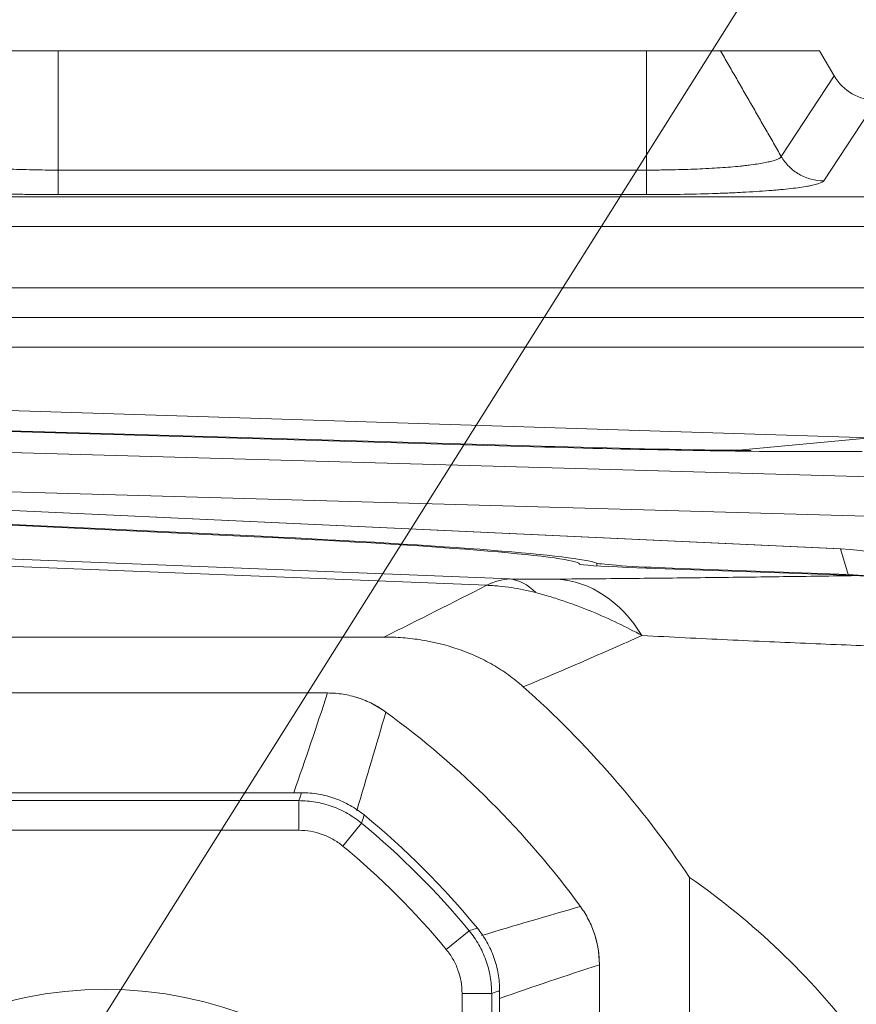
# Model space of a CAD drawing. Header units: millimetres. Extents: x 4 to 836, y 5 to 589.
# Tile 149 of 163: x 710.03 to 718.49, y 351.71 to 361.68. Entities that reach past the tile are written whole.
import ezdxf

# ---------------------------------------------------------------- set-up
doc = ezdxf.new("R2010")
doc.units = ezdxf.units.MM
doc.layers.add('1', color=7, linetype='Continuous', true_color=0xffffff)
doc.styles.add('ideas_simplex', font='simplex.shx')
doc.dimstyles.get("Standard").update_dxf_attribs({"dimtxt": 0.18, "dimasz": 0.18, "dimexe": 0.18, "dimexo": 0.0625, "dimgap": 0.09, "dimtad": 0, "dimtih": 1, "dimtoh": 1, "dimdec": 4, "dimzin": 0, "dimdsep": 46, "dimtxsty": 'Standard', "dimcen": 0.09, "dimadec": 0, "dimazin": 0, "dimtfac": 1, "dimtdec": 4, "dimtofl": 0, "dimtmove": 0, "dimatfit": 3, "dimfxl": 1, "dimtolj": 1, "dimtzin": 0, "dimarcsym": 0})

# ---------------------------------------------------------------- blocks, each defined once
blk = doc.blocks.new('_U0')
at = {"layer": '1', "color": 27, "lineweight": 13}
for p, q in [((692.58978, 322.531272), (733.359921, 387.302931)), ((733.359921, 387.302931), (735.359921, 387.302931))]:
    blk.add_line(p, q, dxfattribs=at)
at = {"layer": '1', "color": 27, "lineweight": 18}
for points in [[(698.87565, 332.517655), (700.026073, 335.338352), (700.921432, 334.774779)], [(696.585037, 328.878549), (695.434614, 326.057851), (694.539254, 326.621425)]]:
    blk.add_solid(points, dxfattribs=at)
at = {"layer": '1', "color": 87, "linetype": 'Continuous', "lineweight": 25, "char_height": 3, "attachment_point": 7, "line_spacing_factor": 1.204819, "style": 'ideas_simplex'}
for s, insert in [('\\W0.5945;4 N°5 {\\Fgdt;x}6', (740.588921, 384.937931)), ('\\W0.9188;M', (737.018921, 384.937931))]:
    blk.add_mtext(s, dxfattribs=dict(at, insert=insert))
blk = doc.blocks.new('_U6')
at = {"layer": '1', "color": 152, "lineweight": 13}
for p, q in [((707.915586, 361.359343), (604.33873, 361.359343)), ((696.641509, 245.904525), (604.338729, 245.904525))]:
    blk.add_line(p, q, dxfattribs=at)
at = {"layer": '1', "color": 27, "lineweight": 13}
blk.add_line((606.338729, 245.904525), (606.33873, 361.359343), dxfattribs=at)
at = {"layer": '1', "color": 87, "lineweight": 25}
for p, q in [((604.83873, 310.734434), (599.21373, 310.734434)), ((599.21373, 310.734434), (599.21373, 309.234434)), ((604.83873, 309.234434), (604.83873, 310.734434)), ((599.21373, 298.029434), (599.21373, 296.529434)), ((604.83873, 296.529434), (604.83873, 298.029434)), ((599.21373, 296.529434), (604.83873, 296.529434))]:
    blk.add_line(p, q, dxfattribs=at)
at = {"layer": '1', "color": 27, "lineweight": 18}
for points in [[(606.33873, 361.359343), (606.86771, 358.359345), (605.809749, 358.359341)], [(606.338729, 245.904525), (605.809749, 248.904523), (606.86771, 248.904527)]]:
    blk.add_solid(points, dxfattribs=at)
at = {"layer": '1', "color": 87, "linetype": 'Continuous', "lineweight": 25, "char_height": 3, "attachment_point": 7, "rotation": 90, "line_spacing_factor": 1.204819, "style": 'ideas_simplex'}
for s, insert in [('\\W1.1692;115,5', (597.37273, 296.491934)), ('\\W1.2097;4.55', (604.68523, 297.976934))]:
    blk.add_mtext(s, dxfattribs=dict(at, insert=insert))
blk = doc.blocks.new('_U8')
at = {"layer": '1', "color": 87, "lineweight": 25}
for p, q in [((783.434647, 346.409442), (777.809647, 346.409442)), ((777.809647, 346.409442), (777.809647, 344.909442)), ((783.434647, 344.909442), (783.434647, 346.409442)), ((777.809647, 333.704442), (777.809647, 332.204442)), ((783.434647, 332.204442), (783.434647, 333.704442)), ((777.809647, 332.204442), (783.434647, 332.204442))]:
    blk.add_line(p, q, dxfattribs=at)
at = {"layer": '1', "color": 27, "lineweight": 13}
blk.add_line((784.934647, 313.020432), (784.934647, 346.409442), dxfattribs=at)
at = {"layer": '1', "color": 152, "lineweight": 13}
for p, q in [((700.230343, 330.698102), (786.934647, 330.698102)), ((700.230343, 313.020432), (786.934647, 313.020432))]:
    blk.add_line(p, q, dxfattribs=at)
at = {"layer": '1', "color": 27, "lineweight": 18}
for points in [[(784.934647, 330.698102), (785.463627, 327.698104), (784.405666, 327.6981)], [(784.934647, 313.020432), (784.405666, 316.02043), (785.463627, 316.020434)]]:
    blk.add_solid(points, dxfattribs=at)
at = {"layer": '1', "color": 87, "linetype": 'Continuous', "lineweight": 25, "char_height": 3, "attachment_point": 7, "rotation": 90, "line_spacing_factor": 1.204819, "style": 'ideas_simplex'}
for s, insert in [('\\W1.2097;17,7', (775.968647, 333.651942)), ('\\W1.2097;.696', (783.281147, 333.651942))]:
    blk.add_mtext(s, dxfattribs=dict(at, insert=insert))

msp = doc.modelspace()

# ---------------------------------------------------------------- linework, layer by layer
at = {"layer": '1', "color": 143, "linetype": 'Continuous', "lineweight": 13}
for p, q in [((710.4156, 360.153), (710.4156, 361.3593)), ((716.3674, 361.3593), (716.3674, 360.153)), ((717.7314, 360.2913), (718.2665, 361.1074)), ((718.6975, 360.8593), (718.1622, 360.0429)), ((710.4156, 360.153), (716.3674, 360.153)), ((640.1802, 359.8817), (737.6028, 359.8817)), ((716.3674, 359.9046), (710.4154, 359.9046)), ((737.6028, 359.5827), (640.1802, 359.5827)), ((645.5341, 358.9593), (732.2489, 358.9593))]:
    msp.add_line(p, q, dxfattribs=at)
at = {"layer": '1', "color": 143, "linetype": 'Continuous', "lineweight": 18}
for p, q in [((710.4156, 361.3593), (716.3674, 361.3593)), ((717.1179, 361.3593), (718.1203, 361.3593)), ((718.2665, 361.1074), (718.1203, 361.3593)), ((716.3674, 359.9046), (716.3674, 360.153)), ((732.2489, 358.6593), (645.5341, 358.6593))]:
    msp.add_line(p, q, dxfattribs=at)
at = {"layer": '1', "color": 9, "linetype": 'Continuous', "lineweight": 18}
for p, q in [((724.8915, 358.3593), (688.8915, 358.3593)), ((718.6356, 357.4407), (698.8915, 358.0703)), ((702.4448, 357.7202), (715.3407, 357.349)), ((702.6101, 357.7225), (715.3059, 357.3571)), ((718.1147, 357.3025), (718.5519, 357.3025)), ((712.47, 356.4453), (701.7208, 356.9575)), ((701.8524, 356.9438), (712.4016, 356.4411)), ((718.3389, 356.3177), (705.2413, 356.9277)), ((718.3389, 356.3177), (718.3301, 356.3176)), ((718.4843, 356.0474), (716.1733, 356.131)), ((716.6324, 356.1226), (718.4094, 356.0583)), ((713.7108, 355.4259), (664.0722, 355.4259)), ((716.8029, 268.7255), (716.8029, 352.993))]:
    msp.add_line(p, q, dxfattribs=at)
at = {"layer": '1', "color": 9, "linetype": 'Continuous', "lineweight": 13}
for p, q in [((717.3002, 357.3162), (718.6356, 357.4407)), ((705.4072, 357.4237), (718.63, 357.0469)), ((718.7341, 356.6445), (707.7503, 356.9576)), ((718.3301, 356.3176), (705.2326, 356.9276)), ((698.8915, 356.6566), (714.986, 356.0134)), ((714.7518, 355.9494), (698.8566, 356.5847)), ((712.47, 356.4378), (712.47, 356.4453)), ((718.4094, 356.0583), (718.3301, 356.3176)), ((715.8645, 356.146), (715.8645, 356.1745)), ((716.6324, 356.1226), (716.6324, 356.1144))]:
    msp.add_line(p, q, dxfattribs=at)
at = {"layer": '1', "color": 252, "linetype": 'Continuous', "lineweight": 18}
for p, q in [((664.6424, 354.8593), (713.1407, 354.8593)), ((715.8915, 274.8593), (715.8915, 352.1084))]:
    msp.add_line(p, q, dxfattribs=at)
at = {"layer": '1', "color": 27, "linetype": 'Continuous', "lineweight": 18}
for p, q in [((712.8784, 353.8501), (664.9046, 353.8501)), ((714.8823, 348.1297), (714.8823, 351.8462))]:
    msp.add_line(p, q, dxfattribs=at)
at = {"layer": '1', "color": 27, "linetype": 'Continuous', "lineweight": 13}
for p, q in [((709.2779, 353.7694), (712.8496, 353.7694)), ((712.8496, 353.4696), (712.8496, 353.7694)), ((712.8496, 353.4696), (709.8362, 353.4696)), ((713.2944, 353.3099), (713.4851, 353.5413)), ((714.3421, 352.2622), (714.5735, 352.4528)), ((714.5018, 351.8173), (714.8016, 351.8173)), ((714.5018, 349.5813), (714.5018, 351.8173)), ((714.8016, 351.8173), (714.8016, 348.7024))]:
    msp.add_line(p, q, dxfattribs=at)
at = {"layer": '1', "color": 9, "linetype": 'Continuous', "lineweight": 18}
msp.add_circle((710.8915, 347.8593), 4, dxfattribs=at)
for centre, radius, start, end in [((708.3915, 347.3593), 10.1238, 33.81318, 48.33229), ((713.1405, 353.8593), 1, 53.84786, 74.71781), ((714.8915, 352.1082), 1, 0, 20.86939)]:
    msp.add_arc(centre, radius, start, end, dxfattribs=at)
at = {"layer": '1', "color": 252, "linetype": 'Continuous', "lineweight": 18}
msp.add_arc((708.3915, 347.3593), 9.05, 36.15072, 53.84928, dxfattribs=at)
at = {"layer": '1', "color": 27, "linetype": 'Continuous', "lineweight": 18}
msp.add_arc((708.3915, 347.3593), 8.0908, 39.25162, 50.74838, dxfattribs=at)
at = {"layer": '1', "color": 27, "linetype": 'Continuous', "lineweight": 13}
for radius in [8.0101, 7.7103]:
    msp.add_arc((708.3915, 347.3593), radius, 39.48617, 50.51383, dxfattribs=at)
at = {"layer": '1', "color": 143, "linetype": 'Continuous', "lineweight": 18}
for centre, major_axis, ratio, start_param, end_param in [((718.6997, 361.3609), (-0.2755, -0.4201), 0.995307, 5.820411, 6.861394), ((710.4154, 360.403), (0, 0.5), 0.000523, 3.222715, 4.188786)]:
    msp.add_ellipse(centre, major_axis=major_axis, ratio=ratio, start_param=start_param, end_param=end_param, dxfattribs=at)
at = {"layer": '1', "color": 9, "linetype": 'Continuous', "lineweight": 18}
for centre, major_axis, ratio, start_param, end_param in [((714.4377, 357.5594), (-5, 0.1749), 0.034878, 1.746549, 2.181557), ((714.4377, 357.5594), (-5.2, 0.1819), 0.034878, 1.746549, 2.357415), ((710.6915, 356.3368), (-5, 0.1749), 0.034878, 3.159529, 4.364543), ((710.6915, 356.3368), (-5.2, 0.1819), 0.034878, 3.244762, 4.364543), ((718.231, 353.8595), (-2.4921, 0.2764), 0.981028, 3.541841, 4.781213), ((716.1907, 356.1478), (-0.5, 0.0175), 0.034878, 0.017936, 1.53711), ((716.6604, 356.1495), (-0.8, 0.028), 0.034878, 0.10317, 1.53711), ((718.3231, 353.5584), (-1.6642, 1.8701), 0.998377, 5.195107, 5.520667), ((711.9177, 347.3593), (-7.9595, 0), 0.896513, 3.740683, 4.051585)]:
    msp.add_ellipse(centre, major_axis=major_axis, ratio=ratio, start_param=start_param, end_param=end_param, dxfattribs=at)
at = {"layer": '1', "color": 9, "linetype": 'Continuous', "lineweight": 13}
for centre, major_axis, ratio, start_param, end_param in [((714.9337, 354.5152), (-0.0246, -1.4998), 0.469264, 2.714479, 3.102085), ((715.4123, 354.5141), (-0.0116, 1.5), 0.774069, 5.372764, 6.228066)]:
    msp.add_ellipse(centre, major_axis=major_axis, ratio=ratio, start_param=start_param, end_param=end_param, dxfattribs=at)
at = {"layer": '1', "color": 143, "linetype": 'Continuous', "lineweight": 18}
for points, knots in [([(709.6652, 361.3593), (709.6676, 361.3593), (709.671, 361.3593), (709.6799, 361.3593), (709.6855, 361.3593), (709.705, 361.3593), (709.7219, 361.3593), (709.7528, 361.3593), (709.7641, 361.3593), (709.7824, 361.3593), (709.7888, 361.3593), (709.8019, 361.3593), (709.8223, 361.3593), (709.8445, 361.3593), (709.8759, 361.3593), (709.8925, 361.3593), (709.9441, 361.3593), (709.9811, 361.3593), (710.0401, 361.3593), (710.0604, 361.3593), (710.1022, 361.3593), (710.1235, 361.3593), (710.1881, 361.3593), (710.2323, 361.3593), (710.289, 361.3593), (710.3004, 361.3593), (710.3233, 361.3593), (710.3349, 361.3593), (710.3696, 361.3593), (710.3926, 361.3593), (710.4156, 361.3593)], [0, 0, 0, 0, 0.0625, 0.0625, 0.125, 0.125, 0.25, 0.25, 0.3125, 0.3125, 0.34375, 0.34375, 0.375, 0.4375, 0.4375, 0.5, 0.5, 0.625, 0.625, 0.6875, 0.6875, 0.75, 0.75, 0.875, 0.875, 0.90625, 0.90625, 0.9375, 0.9375, 1, 1, 1, 1]), ([(716.3674, 361.3593), (716.414, 361.3593), (716.4599, 361.3593), (716.5276, 361.3593), (716.55, 361.3593), (716.5834, 361.3593), (716.5944, 361.3593), (716.6165, 361.3593), (716.6275, 361.3593), (716.6817, 361.3593), (716.723, 361.3593), (716.782, 361.3593), (716.8011, 361.3593), (716.8383, 361.3593), (716.8565, 361.3593), (716.9081, 361.3593), (716.9391, 361.3593), (716.9808, 361.3593), (716.9939, 361.3593), (717.0123, 361.3593), (717.0182, 361.3593), (717.0295, 361.3593), (717.035, 361.3593), (717.0609, 361.3593), (717.0778, 361.3593), (717.0973, 361.3593), (717.1029, 361.3593), (717.1119, 361.3593), (717.1154, 361.3593), (717.1178, 361.3593)], [0, 0, 0, 0, 0.125, 0.125, 0.1875, 0.1875, 0.21875, 0.21875, 0.25, 0.25, 0.375, 0.375, 0.4375, 0.4375, 0.5, 0.5, 0.625, 0.625, 0.6875, 0.6875, 0.71875, 0.71875, 0.75, 0.75, 0.875, 0.875, 0.9375, 0.9375, 1, 1, 1, 1])]:
    msp.add_open_spline(points, degree=3, knots=knots, dxfattribs=at)
at = {"layer": '1', "color": 143, "linetype": 'Continuous', "lineweight": 13}
msp.add_open_spline([(717.1179, 361.3593), (717.7314, 360.2913)], degree=1, dxfattribs=at)
for points, knots in [([(709.0517, 360.2913), (709.0536, 360.2866), (709.0575, 360.282), (709.0666, 360.2751), (709.0701, 360.2728), (709.0782, 360.2682), (709.0828, 360.266), (709.1079, 360.2548), (709.1356, 360.2462), (709.1798, 360.2358), (709.1891, 360.2337), (709.2087, 360.2296), (709.219, 360.2275), (709.2513, 360.2214), (709.2744, 360.2175), (709.3488, 360.2062), (709.4048, 360.1991), (709.4836, 360.1912), (709.4998, 360.1896), (709.533, 360.1866), (709.5499, 360.1851), (709.6015, 360.1809), (709.6369, 360.1783), (709.7466, 360.171), (709.824, 360.1669), (709.9875, 360.1601), (710.0709, 360.1575), (710.2408, 360.1539), (710.3273, 360.153), (710.4156, 360.153)], [0, 0, 0, 0, 0.0625, 0.0625, 0.09375, 0.09375, 0.125, 0.125, 0.25, 0.25, 0.28125, 0.28125, 0.3125, 0.3125, 0.375, 0.375, 0.5, 0.5, 0.53125, 0.53125, 0.5625, 0.5625, 0.625, 0.625, 0.75, 0.75, 0.875, 0.875, 1, 1, 1, 1]), ([(716.3674, 360.153), (716.4115, 360.153), (716.4555, 360.1532), (716.5211, 360.1539), (716.543, 360.1542), (716.5866, 360.1549), (716.6082, 360.1553), (716.7154, 360.1576), (716.7986, 360.1602), (716.9198, 360.1653), (716.9597, 360.1672), (717.0378, 360.1714), (717.0756, 360.1736), (717.1853, 360.1809), (717.2535, 360.1865), (717.3321, 360.1945), (717.3475, 360.1961), (717.3776, 360.1995), (717.3922, 360.2013), (717.4345, 360.2066), (717.4609, 360.2102), (717.5349, 360.2216), (717.5773, 360.2296), (717.6217, 360.2401), (717.6301, 360.2423), (717.6459, 360.2466), (717.6533, 360.2487), (717.674, 360.2552), (717.6859, 360.2596), (717.7156, 360.2728), (717.7276, 360.2819), (717.7313, 360.2913)], [0, 0, 0, 0, 0.0625, 0.0625, 0.09375, 0.09375, 0.125, 0.125, 0.25, 0.25, 0.3125, 0.3125, 0.375, 0.375, 0.5, 0.5, 0.53125, 0.53125, 0.5625, 0.5625, 0.625, 0.625, 0.75, 0.75, 0.78125, 0.78125, 0.8125, 0.8125, 0.875, 0.875, 1, 1, 1, 1]), ([(718.162, 360.0429), (718.1187, 360.0431), (718.0754, 360.0489), (717.9917, 360.0715), (717.9513, 360.0883), (717.8762, 360.1316), (717.8415, 360.1582), (717.7799, 360.2193), (717.7532, 360.2539), (717.7313, 360.2913)], [0, 0, 0, 0, 0.25, 0.25, 0.5, 0.5, 0.75, 0.75, 1, 1, 1, 1]), ([(710.4154, 359.9046), (710.3004, 359.9046), (710.1877, 359.9055), (710.0215, 359.9081), (709.9666, 359.9092), (709.8578, 359.9118), (709.8039, 359.9133), (709.6439, 359.9185), (709.5429, 359.9227), (709.3995, 359.9301), (709.3531, 359.9327), (709.2856, 359.937), (709.2635, 359.9385), (709.22, 359.9415), (709.1987, 359.9431), (709.0952, 359.951), (709.0212, 359.958), (708.9227, 359.9692), (708.8919, 359.9731), (708.849, 359.9791), (708.8352, 359.9812), (708.809, 359.9853), (708.7966, 359.9874), (708.7374, 359.9978), (708.6999, 360.0065), (708.6654, 360.0177), (708.6592, 360.02), (708.6479, 360.0245), (708.6429, 360.0268), (708.63, 360.0337), (708.6241, 360.0383), (708.6209, 360.043)], [0, 0, 0, 0, 0.125, 0.125, 0.1875, 0.1875, 0.25, 0.25, 0.375, 0.375, 0.4375, 0.4375, 0.46875, 0.46875, 0.5, 0.5, 0.625, 0.625, 0.6875, 0.6875, 0.71875, 0.71875, 0.75, 0.75, 0.875, 0.875, 0.90625, 0.90625, 0.9375, 0.9375, 1, 1, 1, 1]), ([(718.162, 360.0429), (718.1556, 360.0336), (718.1384, 360.0245), (718.0975, 360.0112), (718.0814, 360.0068), (718.0534, 360.0003), (718.0434, 359.9981), (718.0221, 359.9938), (718.0108, 359.9917), (717.9513, 359.9811), (717.8947, 359.9732), (717.7967, 359.9619), (717.7617, 359.9583), (717.7059, 359.9531), (717.6867, 359.9513), (717.6471, 359.948), (717.6268, 359.9463), (717.5235, 359.9384), (717.4343, 359.9327), (717.2909, 359.9253), (717.2415, 359.923), (717.165, 359.9198), (717.1392, 359.9188), (717.0873, 359.9169), (717.0611, 359.916), (716.9293, 359.9117), (716.8208, 359.9091), (716.681, 359.9069), (716.6528, 359.9065), (716.5961, 359.9058), (716.5676, 359.9055), (716.4821, 359.9048), (716.4248, 359.9046), (716.3674, 359.9046)], [0, 0, 0, 0, 0.125, 0.125, 0.1875, 0.1875, 0.21875, 0.21875, 0.25, 0.25, 0.375, 0.375, 0.4375, 0.4375, 0.46875, 0.46875, 0.5, 0.5, 0.625, 0.625, 0.6875, 0.6875, 0.71875, 0.71875, 0.75, 0.75, 0.875, 0.875, 0.90625, 0.90625, 0.9375, 0.9375, 1, 1, 1, 1])]:
    msp.add_open_spline(points, degree=3, knots=knots, dxfattribs=at)
at = {"layer": '1', "color": 9, "linetype": 'Continuous', "lineweight": 18}
msp.add_open_spline([(717.4233, 357.3135), (717.3828, 357.3148), (717.3417, 357.3158), (717.3002, 357.3162)], degree=3, dxfattribs=at)
at = {"layer": '1', "color": 9, "linetype": 'Continuous', "lineweight": 13}
for points, knots in [([(715.4647, 356.0123), (715.7303, 356.0144), (715.9911, 356.0167), (716.5057, 356.0219), (716.7593, 356.0247), (717.2609, 356.0307), (717.5088, 356.0338), (717.9998, 356.0404), (718.243, 356.0439), (718.4843, 356.0474)], [0, 0, 0, 0, 0.25, 0.25, 0.5, 0.5, 0.75, 0.75, 1, 1, 1, 1]), ([(714.7518, 355.9494), (714.7616, 355.9544), (714.7715, 355.9591), (714.7913, 355.9679), (714.8208, 355.9803), (714.8502, 355.99), (714.9087, 356.006), (714.9475, 356.0121), (714.986, 356.0134)], [0, 0, 0, 0, 0.125, 0.125, 0.25, 0.5, 0.5, 1, 1, 1, 1]), ([(715.2476, 355.8755), (715.166, 355.8969), (715.0839, 355.9137), (714.96, 355.9321), (714.8978, 355.9397), (714.8353, 355.9447), (714.7936, 355.9475), (714.7726, 355.9486), (714.7518, 355.9494)], [0, 0, 0, 0, 0.5, 0.5, 0.75, 0.875, 0.875, 1, 1, 1, 1]), ([(714.986, 356.0134), (715.0104, 356.013), (715.0337, 356.0127), (715.079, 356.0122), (715.1008, 356.012), (715.1434, 356.0117), (715.1642, 356.0116), (715.2049, 356.0115), (715.2248, 356.0115), (715.2834, 356.0114), (715.321, 356.0115), (715.3943, 356.0118), (715.4299, 356.012), (715.4647, 356.0123)], [0, 0, 0, 0, 0.125, 0.125, 0.25, 0.25, 0.375, 0.375, 0.5, 0.5, 0.75, 0.75, 1, 1, 1, 1]), ([(716.3222, 355.4413), (716.2425, 355.4848), (716.1605, 355.5269), (715.9912, 355.608), (715.9039, 355.647), (715.7909, 355.6935), (715.768, 355.7027), (715.7222, 355.7207), (715.6531, 355.7473), (715.5829, 355.7725), (715.5121, 355.7966), (715.4883, 355.8044), (715.4406, 355.8198), (715.4166, 355.8273), (715.3444, 355.8491), (715.2961, 355.8628), (715.2476, 355.8755)], [0, 0, 0, 0, 0.25, 0.25, 0.5, 0.5, 0.5625, 0.5625, 0.625, 0.75, 0.75, 0.8125, 0.8125, 0.875, 0.875, 1, 1, 1, 1]), ([(716.3222, 355.4413), (716.1254, 355.3532), (715.9272, 355.2657), (715.5274, 355.0924), (715.3258, 355.0066), (715.1219, 354.9218)], [0, 0, 0, 0, 0.5, 0.5, 1, 1, 1, 1]), ([(719.6431, 355.3006), (719.3799, 355.309), (719.1141, 355.3181), (718.5765, 355.3379), (718.3046, 355.3485), (717.753, 355.3717), (717.4735, 355.3842), (716.9054, 355.4112), (716.6168, 355.4257), (716.3222, 355.4413)], [0, 0, 0, 0, 0.25, 0.25, 0.5, 0.5, 0.75, 0.75, 1, 1, 1, 1])]:
    msp.add_open_spline(points, degree=3, knots=knots, dxfattribs=at)
at = {"layer": '1', "color": 9, "linetype": 'Continuous', "lineweight": 18}
for points, knots in [([(718.4843, 356.0474), (718.5983, 356.0433), (718.7103, 356.0302), (718.9303, 355.9863), (719.0383, 355.9555), (719.1707, 355.905), (719.197, 355.8943), (719.2494, 355.8716), (719.2753, 355.8597), (719.3519, 355.8224), (719.4015, 355.7953), (719.4979, 355.7367), (719.5446, 355.7052), (719.6351, 355.6374), (719.6789, 355.6011), (719.7209, 355.5623)], [0, 0, 0, 0, 0.25, 0.25, 0.5, 0.5, 0.5625, 0.5625, 0.625, 0.625, 0.75, 0.75, 0.875, 0.875, 1, 1, 1, 1]), ([(715.1219, 354.9218), (715.0737, 354.9647), (715.0238, 355.0045), (714.9205, 355.0787), (714.8138, 355.1473), (714.7006, 355.2052), (714.6134, 355.2448), (714.5839, 355.2574), (714.5242, 355.2812), (714.4941, 355.2924), (714.3429, 355.3447), (714.2195, 355.3752), (714.0308, 355.4057), (713.9673, 355.4133), (713.8393, 355.4234), (713.7751, 355.4259), (713.7108, 355.4259)], [0, 0, 0, 0, 0.125, 0.125, 0.25, 0.375, 0.375, 0.4375, 0.4375, 0.5, 0.5, 0.75, 0.75, 0.875, 0.875, 1, 1, 1, 1])]:
    msp.add_open_spline(points, degree=3, knots=knots, dxfattribs=at)
at = {"layer": '1', "color": 9, "linetype": 'Continuous', "lineweight": 13}
msp.add_open_spline([(713.7108, 355.4259), (714.062, 355.5998), (714.4084, 355.7744), (714.7518, 355.9494)], degree=3, dxfattribs=at)
at = {"layer": '1', "color": 252, "linetype": 'Continuous', "lineweight": 13}
for points in [[(712.799, 353.8501), (712.9173, 354.1865), (713.0309, 354.5229), (713.1407, 354.8593)], [(713.7302, 354.6669), (713.6349, 354.3347), (713.537, 354.0015), (713.4358, 353.6671)], [(714.6997, 352.4036), (715.0341, 352.5048), (715.367, 352.6027), (715.6991, 352.698)], [(715.8915, 352.1084), (715.5551, 351.9986), (715.2187, 351.8851), (714.8823, 351.7667)]]:
    msp.add_open_spline(points, degree=3, dxfattribs=at)
at = {"layer": '1', "color": 252, "linetype": 'Continuous', "lineweight": 18}
for points in [[(713.1407, 354.8593), (713.1936, 354.8593), (713.2983, 354.8509), (713.4004, 354.8264), (713.5011, 354.7935), (713.598, 354.7531), (713.6874, 354.6981), (713.7302, 354.6669)], [(715.6991, 352.698), (715.7304, 352.6552), (715.7853, 352.5657), (715.8257, 352.4689), (715.8586, 352.3681), (715.8831, 352.266), (715.8915, 352.1614), (715.8915, 352.1084)]]:
    msp.add_open_spline(points, degree=3, knots=[0, 0, 0, 0, 0.25, 0.5, 0.5, 0.75, 1, 1, 1, 1], dxfattribs=at)
at = {"layer": '1', "color": 27, "linetype": 'Continuous', "lineweight": 13}
for points, knots in [([(712.8496, 353.7694), (712.8538, 353.7812), (712.858, 353.793), (712.8677, 353.8199), (712.8731, 353.835), (712.8784, 353.8501)], [0, 0, 0, 0, 0.439135, 0.439135, 1, 1, 1, 1]), ([(712.8496, 353.7694), (712.9074, 353.7694), (713.0214, 353.7594), (713.1321, 353.7303), (713.2411, 353.6913), (713.2932, 353.6673), (713.3678, 353.625), (713.3921, 353.6097), (713.4396, 353.5771), (713.4627, 353.5597), (713.4851, 353.5413)], [0, 0, 0, 0, 0.25, 0.5, 0.5, 0.75, 0.75, 0.875, 0.875, 1, 1, 1, 1]), ([(713.5108, 353.6246), (713.5034, 353.6006), (713.496, 353.5766), (713.4874, 353.5488), (713.4862, 353.545), (713.4851, 353.5413)], [0, 0, 0, 0, 0.86501, 0.86501, 1, 1, 1, 1]), ([(713.2944, 353.3099), (713.2631, 353.3357), (713.197, 353.3811), (713.1241, 353.4147), (713.0477, 353.4421), (712.9701, 353.4626), (712.8901, 353.4696), (712.8496, 353.4696)], [0, 0, 0, 0, 0.25, 0.5, 0.5, 0.75, 1, 1, 1, 1]), ([(714.5735, 352.4528), (714.5941, 352.4592), (714.6146, 352.4655), (714.6424, 352.4741), (714.6496, 352.4763), (714.6568, 352.4785)], [0, 0, 0, 0, 0.739697, 0.739697, 1, 1, 1, 1]), ([(714.5735, 352.4528), (714.6103, 352.4082), (714.6751, 352.3138), (714.7231, 352.2099), (714.7622, 352.101), (714.7769, 352.0456), (714.7916, 351.961), (714.7954, 351.9326), (714.8003, 351.8752), (714.8016, 351.8463), (714.8016, 351.8173)], [0, 0, 0, 0, 0.25, 0.5, 0.5, 0.75, 0.75, 0.875, 0.875, 1, 1, 1, 1]), ([(714.5018, 351.8173), (714.5018, 351.8579), (714.4948, 351.9378), (714.4744, 352.0155), (714.447, 352.0918), (714.4134, 352.1647), (714.3679, 352.2309), (714.3421, 352.2622)], [0, 0, 0, 0, 0.25, 0.5, 0.5, 0.75, 1, 1, 1, 1]), ([(714.8823, 351.8462), (714.8672, 351.8408), (714.8521, 351.8354), (714.8252, 351.8258), (714.8134, 351.8216), (714.8016, 351.8173)], [0, 0, 0, 0, 0.560865, 0.560865, 1, 1, 1, 1])]:
    msp.add_open_spline(points, degree=3, knots=knots, dxfattribs=at)
at = {"layer": '1', "color": 27, "linetype": 'Continuous', "lineweight": 18}
for points in [[(712.8784, 353.8501), (712.9361, 353.8501), (712.9928, 353.8451), (713.0768, 353.8306), (713.1046, 353.8246), (713.1597, 353.8101), (713.1871, 353.8016), (713.2685, 353.7726), (713.372, 353.7252), (713.4662, 353.661), (713.5108, 353.6246)], [(714.6568, 352.4785), (714.6933, 352.4339), (714.7254, 352.3868), (714.7672, 352.3126), (714.7801, 352.2873), (714.8038, 352.2354), (714.8146, 352.2088), (714.8436, 352.1275), (714.8724, 352.0173), (714.8823, 351.9038), (714.8823, 351.8462)]]:
    msp.add_open_spline(points, degree=3, knots=[0, 0, 0, 0, 0.25, 0.25, 0.375, 0.375, 0.5, 0.5, 0.75, 1, 1, 1, 1], dxfattribs=at)

# ---------------------------------------------------------------- dimensions: what is measured, and where the dimension line sits
at = {"layer": '1', "color": 87, "linetype": 'Continuous', "lineweight": 25}
dim = msp.add_diameter_dim_2p(p1=(696.585, 328.8785), p2=(698.8756, 332.5177), text='\\C87;M\\C87;4 N', dimstyle='Standard', override={"dimtxt": 3, "dimasz": 3, "dimexe": 2, "dimexo": 2.5, "dimgap": 1.5, "dimtih": 1, "dimtoh": 1, "dimdec": 2, "dimlfac": 1, "dimzin": 8, "dimdsep": 44, "dimlunit": 2, "dimpost": '', "dimtxsty": 'ideas_simplex', "dimsah": 1, "dimse1": 0, "dimse2": 0, "dimsd1": 0, "dimsd2": 0, "dimclrd": 27, "dimclre": 152, "dimclrt": 87, "dimtol": 0, "dimtm": -0.1, "dimtfac": 0.5, "dimtdec": 2, "dimtofl": 1, "dimtmove": 0, "dimatfit": 2, "dimtzin": 8, "dimlwd": 13, "dimlwe": 13}, dxfattribs=at)
dim.commit()
dim.dimension.update_dxf_attribs({"geometry": '_U0', "text_midpoint": (750.5399, 387.3029), "dimtype": 163})
for base, p1, p2, text, picture, middle in [((606.3387, 245.9045), (714.0726, 361.3593), (699.1415, 245.9045), '<>\\P[\\C87;{\\H1.00x;\\Fsimplex.shx;4.55\\Fsimplex.shx;}\\C87; ]', '_U6', (606.3387, 303.6319)), ((784.9346, 313.0204), (697.7303, 330.6981), (697.7303, 313.0204), '<>\\P[\\C87;{\\H1.00x;\\Fsimplex.shx;.696\\Fsimplex.shx;}\\C87; ]', '_U8', (784.9346, 355.2695))]:
    dim = msp.add_linear_dim(base=base, p1=p1, p2=p2, angle=90, text=text, dimstyle='Standard', override={"dimtxt": 3, "dimasz": 3, "dimexe": 2, "dimexo": 2.5, "dimgap": 1.5, "dimtad": 1, "dimtih": 0, "dimtoh": 0, "dimdec": 1, "dimlfac": 1, "dimzin": 8, "dimdsep": 44, "dimlunit": 2, "dimtxsty": 'ideas_simplex', "dimsah": 1, "dimse1": 0, "dimse2": 0, "dimsd1": 0, "dimsd2": 0, "dimclrd": 27, "dimclre": 152, "dimclrt": 87, "dimtol": 0, "dimtm": -0.1, "dimtfac": 0.5, "dimtdec": 2, "dimtofl": 1, "dimtmove": 0, "dimtzin": 8, "dimlwd": 13, "dimlwe": 13}, dxfattribs=at)
    dim.commit()
    dim.dimension.update_dxf_attribs({"geometry": picture, "text_midpoint": middle, "dimtype": 160})

doc.saveas('drawing.dxf')
